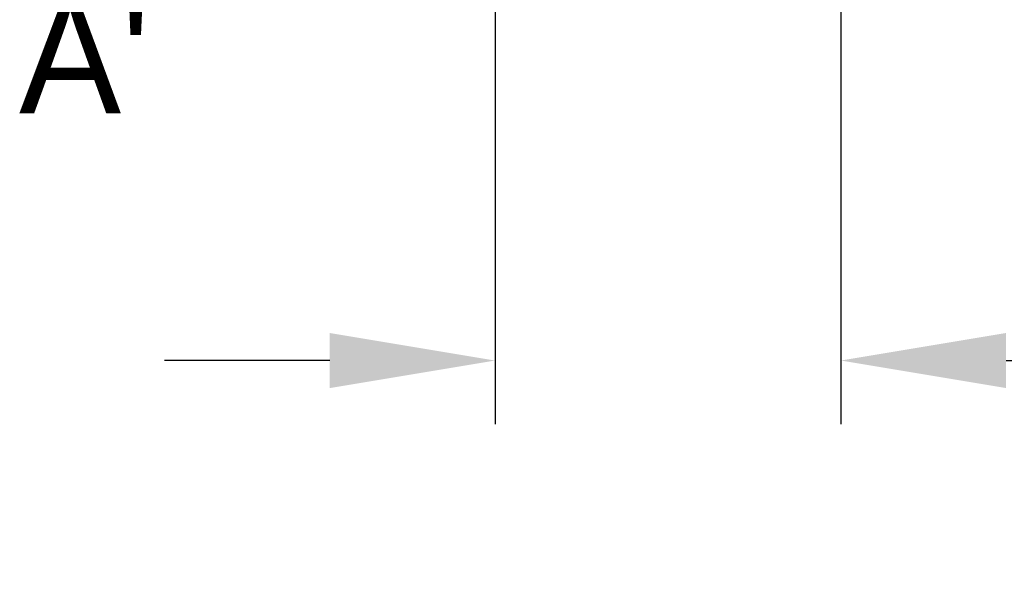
# Model space of a CAD drawing. Header units: inches. Extents: x 0 to 814, y 0 to 621.
# Tile 25 of 30: x 499 to 538, y 313 to 335. Entities that reach past the tile are written whole.
import ezdxf

# ---------------------------------------------------------------- set-up
doc = ezdxf.new("R2010")
doc.units = ezdxf.units.IN
doc.header["$LTSCALE"] = 10
doc.header["$MEASUREMENT"] = 0
doc.layers.add('TEXT', color=140, linetype='Continuous')
doc.dimstyles.get("Standard").update_dxf_attribs({"dimtxt": 6, "dimasz": 6.5, "dimexe": 2.5, "dimexo": 3.5, "dimgap": 1.25, "dimtad": 0, "dimtih": 1, "dimtoh": 1, "dimdec": 1, "dimzin": 0, "dimdsep": 46, "dimtxsty": 'Standard', "dimcen": 0, "dimadec": 0, "dimazin": 0, "dimtfac": 1, "dimtdec": 1, "dimtofl": 0, "dimtmove": 0, "dimatfit": 3, "dimfxl": 0, "dimtolj": 1, "dimtzin": 0, "dimarcsym": 0})

# ---------------------------------------------------------------- blocks, each defined once
blk = doc.blocks.new('*D38')
at = {"color": 0, "lineweight": -2}
for p, q in [((517.612, 342.726), (517.612, 319.212)), ((531.212, 342.726), (531.212, 319.212)), ((511.112, 321.712), (504.612, 321.712)), ((537.712, 321.712), (544.212, 321.712))]:
    blk.add_line(p, q, dxfattribs=at)
at = {"color": 0}
for points in [[(511.112, 322.795), (511.112, 320.629), (517.612, 321.712)], [(537.712, 322.795), (537.712, 320.629), (531.212, 321.712)]]:
    blk.add_solid(points, dxfattribs=at)
at = {"layer": 'DEFPOINTS', "color": 0}
for p in [(517.612, 346.226), (531.212, 346.226), (517.612, 321.712)]:
    blk.add_point(p, dxfattribs=at)
at = {"color": 0, "lineweight": 15, "char_height": 6, "attachment_point": 5}
for s, insert in [('\\A1;13.6', (557.962, 325.962)), ('\\A1;[0.54]', (557.962, 317.462))]:
    blk.add_mtext(s, dxfattribs=dict(at, insert=insert))

msp = doc.modelspace()

# ---------------------------------------------------------------- texts
at = {"layer": 'TEXT', "insert": (498.894, 335.933), "char_height": 4.5, "attachment_point": 1}
msp.add_mtext_dynamic_manual_height_columns("A'", width=11.79172, gutter_width=42.333, heights=[0], dxfattribs=at)

# ---------------------------------------------------------------- dimensions: what is measured, and where the dimension line sits
at = {"lineweight": 15}
dim = msp.add_linear_dim(base=(517.612, 321.712), p1=(531.212, 346.226), p2=(517.612, 346.226), dimstyle='Standard', override={"dimpost": '\\X'}, dxfattribs=at)
dim.commit()
dim.dimension.update_dxf_attribs({"geometry": '*D38', "text_midpoint": (557.962, 321.712), "dimtype": 160})

doc.saveas('drawing.dxf')
